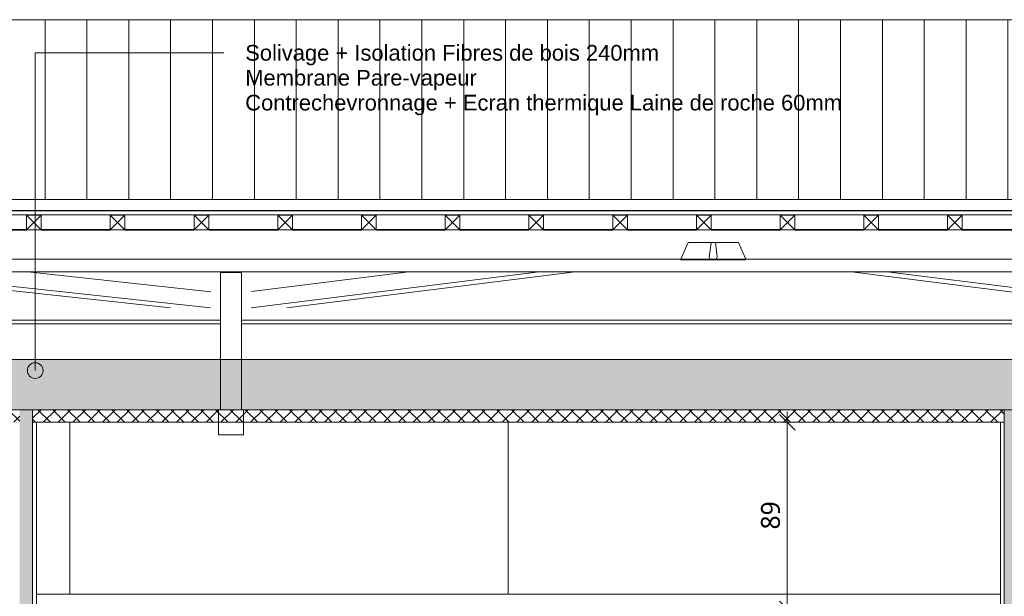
# Model space of a CAD drawing. Header units: millimetres. Extents: x -14541 to 215560, y -3285 to 6136.
# Tile 24 of 50: x 68754 to 73457, y 2460 to 5216. Entities that reach past the tile are written whole.
import ezdxf

# ---------------------------------------------------------------- set-up
doc = ezdxf.new("R2010")
doc.units = ezdxf.units.MM
for name, color, linetype, lineweight in [('A-ANNO-DIMS', 211, 'Continuous', 9), ('A-ANNO-DIMS-50', 211, 'Continuous', 9), ('A-CLNG', 13, 'Continuous', 13), ('A-CLNG-PATT', 13, 'Continuous', 13), ('A-DETL-GENF', 92, 'Continuous', 13), ('A-ROOF', 132, 'Continuous', 13), ('A-ROOF-FNSH', 132, 'Continuous', 13), ('A-ROOF-PATT', 132, 'Continuous', 13), ('A-WALL', 113, 'Continuous', 13), ('A-WALL-FNSH', 113, 'Continuous', 13), ('A-WALL-PATT', 111, 'Continuous', 13), ('G-ANNO-TEXT', 231, 'Continuous', 9), ('I-WALL', 2, 'Continuous', 13), ('S-BEAM', 12, 'Continuous', 13)]:
    doc.layers.add(name, color=color, linetype=linetype, lineweight=lineweight)
doc.styles.add('Arial', font='arial.ttf', dxfattribs={"height": 75})
doc.styles.add('Trebuchet MS', font='trebuc.ttf', dxfattribs={"height": 90})
doc.dimstyles.new('Cotes100e_Intérieur', dxfattribs={"dimscale": 304.8, "dimtxt": 92.785582, "dimasz": 0.246063, "dimexe": 0.164042, "dimexo": 0.0625, "dimgap": 0.032808, "dimtad": 1, "dimdec": 0, "dimlfac": 0.1, "dimzin": 0, "dimdsep": 46, "dimtxsty": 'Trebuchet MS', "dimblk1": 'OBLIQUE', "dimblk2": 'OBLIQUE', "dimsah": 1, "dimcen": 0.09, "dimdle": 0.164042, "dimazin": 0, "dimtfac": 1, "dimtdec": 4, "dimtix": 1, "dimtmove": 0, "dimatfit": 3, "dimfxl": 0.164042, "dimfxlon": 1, "dimtvp": 1, "dimtolj": 1, "dimtzin": 0, "dimarcsym": 2})

# ---------------------------------------------------------------- blocks, each defined once
blk = doc.blocks.new('Family - IfcBeam - ENTRETOISE-251702-COUPE BB_50')
at = {"layer": 'S-BEAM', "color": 10, "lineweight": 18}
for p, q in [((3125.1, 4010.3), (4709.9, 3838.8)), ((3307.6, 4010.3), (4900.2, 3838)), ((4028.6, 4010.3), (4902.2, 3915.8))]:
    blk.add_line(p, q, dxfattribs=at)
blk = doc.blocks.new('Family - IfcBeam - ENTRETOISE-251938-COUPE BB_50')
at = {"layer": 'S-BEAM', "color": 10, "lineweight": 18}
for p, q in [((5095.6, 3838.5), (6470.7, 4010.3)), ((5096.2, 3916.3), (5848.5, 4010.3)), ((5265.2, 3838.3), (6642.2, 4010.3))]:
    blk.add_line(p, q, dxfattribs=at)
blk = doc.blocks.new('Family - IfcBeam - ENTRETOISE-252064-COUPE BB_50')
at = {"layer": 'S-BEAM', "color": 10, "lineweight": 18}
for p, q in [((7962.1, 4010.3), (9339.1, 3838.3)), ((8133.7, 4010.3), (9508.7, 3838.5)), ((8755.9, 4010.3), (9508.2, 3916.3))]:
    blk.add_line(p, q, dxfattribs=at)
blk = doc.blocks.new('Family - IfcBeam - PANNE-252386-COUPE BB_50')
at = {"layer": 'S-BEAM', "color": 10, "lineweight": 18}
for p, q in [((4021.9, 4212.4), (3691.9, 4212.4)), ((4421.9, 4212.4), (4091.9, 4212.4)), ((4821.9, 4212.4), (4491.9, 4212.4)), ((5221.9, 4212.4), (4891.9, 4212.4)), ((5621.9, 4212.4), (5291.9, 4212.4)), ((6021.9, 4212.4), (5691.9, 4212.4)), ((6421.9, 4212.4), (6091.9, 4212.4)), ((6821.9, 4212.4), (6491.9, 4212.4)), ((7221.9, 4212.4), (6891.9, 4212.4)), ((7621.9, 4212.4), (7291.9, 4212.4)), ((8021.9, 4212.4), (7691.9, 4212.4)), ((8421.9, 4212.4), (8091.9, 4212.4)), ((8821.9, 4212.4), (8491.9, 4212.4)), ((-4339, 4071.4), (4645.3, 4071.5)), ((4645.3, 4071.5), (8844.6, 4071.6)), ((8844.6, 4010.3), (-4261, 4010.3))]:
    blk.add_line(p, q, dxfattribs=at)
blk = doc.blocks.new('Family - IfcPlate - PLAT-252394-COUPE BB_50')
at = {"layer": 'S-BEAM', "color": 10, "lineweight": 18}
for p, q in [((4948.8, 4006.7), (4948.8, 4010.3)), ((5020.4, 4006.7), (4948.8, 4006.7)), ((4948.8, 4006.7), (4948.8, 3671.8)), ((5048.8, 4006.7), (5020.4, 4006.7)), ((5048.8, 4010.3), (5048.8, 4006.7)), ((5048.8, 3780.8), (5048.8, 4006.7)), ((5048.8, 3351.5), (5048.8, 3780.8)), ((4948.8, 3671.8), (4948.8, 3621.4)), ((4948.8, 3621.4), (4948.8, 3351.5)), ((4948.8, 3351.5), (4963.2, 3351.5)), ((4963.2, 3351.5), (5048.8, 3351.5))]:
    blk.add_line(p, q, dxfattribs=at)
blk = doc.blocks.new('Family - IfcBeam - ENTRETOISE-252490-COUPE BB_50')
at = {"layer": 'S-BEAM', "color": 10, "lineweight": 18}
for p, q in [((7292, 4150.7), (7290.1, 4135.7)), ((7414.8, 4150.8), (7292, 4150.7)), ((7422.2, 4150.9), (7414.8, 4150.8)), ((7456.4, 4073.7), (7422.2, 4150.9)), ((7290.1, 4135.7), (7283.4, 4081.5)), ((7283.4, 4081.5), (7289.2, 4068.3)), ((7289.2, 4068.3), (7289.7, 4068.3)), ((7289.7, 4068.3), (7458.6, 4068.6)), ((7458.6, 4068.6), (7456.4, 4073.7))]:
    blk.add_line(p, q, dxfattribs=at)
blk = doc.blocks.new('Family - IfcBeam - ENTRETOISE-252494-COUPE BB_50')
at = {"layer": 'S-BEAM', "color": 10, "lineweight": 18}
for p, q in [((7180.5, 4147), (7145.8, 4068.6)), ((7182.2, 4150.9), (7180.5, 4147)), ((7312.4, 4150.7), (7182.2, 4150.9)), ((7321, 4081.5), (7312.4, 4150.7)), ((7145.8, 4068.6), (7155.8, 4068.6)), ((7155.8, 4068.6), (7315.2, 4068.3)), ((7315.2, 4068.3), (7315.3, 4068.5)), ((7315.3, 4068.5), (7321, 4081.5))]:
    blk.add_line(p, q, dxfattribs=at)
blk = doc.blocks.new('Family - IfcBeam - PANNE-252568-COUPE BB_50')
at = {"layer": 'S-BEAM', "color": 10, "lineweight": 18}
for p, q in [((4948.8, 3780.1), (-235.2, 3780.1)), ((9555.6, 3780.1), (5048.8, 3780.1)), ((4948.8, 3762.5), (-235.2, 3762.5)), ((9555.6, 3762.5), (5048.8, 3762.5))]:
    blk.add_line(p, q, dxfattribs=at)
blk = doc.blocks.new('Family - IfcBeam - CVT-252628-COUPE BB_50')
at = {"layer": 'S-BEAM', "color": 10, "lineweight": 18}
for p, q in [((4954.7, 3351.5), (4938.8, 3351.5)), ((4938.8, 3351.5), (4938.8, 3247.5)), ((5058.8, 3351.5), (4954.7, 3351.5)), ((5058.8, 3335.5), (5058.8, 3351.5)), ((5058.8, 3231.5), (5058.8, 3335.5)), ((4938.8, 3247.5), (4938.8, 3231.5)), ((4938.8, 3231.5), (5042.8, 3231.5)), ((5042.8, 3231.5), (5058.8, 3231.5))]:
    blk.add_line(p, q, dxfattribs=at)
blk = doc.blocks.new('GROUPE SCOLAIRE ST JULIEN - PRO - Ind A_importrevit_ifc-2-COUPE BB_50')
at = {"layer": 'S-BEAM', "color": 10, "lineweight": 18}
for name in ['Family - IfcBeam - PANNE-252386-COUPE BB_50', 'Family - IfcBeam - ENTRETOISE-252494-COUPE BB_50', 'Family - IfcBeam - ENTRETOISE-252490-COUPE BB_50', 'Family - IfcBeam - ENTRETOISE-251702-COUPE BB_50', 'Family - IfcPlate - PLAT-252394-COUPE BB_50', 'Family - IfcBeam - ENTRETOISE-251938-COUPE BB_50', 'Family - IfcBeam - ENTRETOISE-252064-COUPE BB_50', 'Family - IfcBeam - PANNE-252568-COUPE BB_50', 'Family - IfcBeam - CVT-252628-COUPE BB_50']:
    blk.add_blockref(name, (0, 0), dxfattribs=at)
blk = doc.blocks.new('Répétition de détail - Croix 70x70-8055932-COUPE BB_50')
at = {"layer": 'A-DETL-GENF'}
for p, q in [((4091.9, 4281.5), (4021.9, 4281.5)), ((4021.9, 4281.5), (4021.9, 4211.5)), ((4021.9, 4281.5), (4091.9, 4281.5)), ((4021.9, 4211.5), (4021.9, 4281.5)), ((4091.9, 4211.5), (4021.9, 4281.5)), ((4091.9, 4281.5), (4021.9, 4211.5)), ((4091.9, 4211.5), (4091.9, 4281.5)), ((4091.9, 4281.5), (4091.9, 4211.5)), ((4491.9, 4281.5), (4421.9, 4281.5)), ((4421.9, 4281.5), (4421.9, 4211.5)), ((4421.9, 4281.5), (4491.9, 4281.5)), ((4421.9, 4211.5), (4421.9, 4281.5)), ((4491.9, 4211.5), (4421.9, 4281.5)), ((4491.9, 4281.5), (4421.9, 4211.5)), ((4491.9, 4211.5), (4491.9, 4281.5)), ((4491.9, 4281.5), (4491.9, 4211.5)), ((4891.9, 4281.5), (4821.9, 4281.5)), ((4821.9, 4281.5), (4821.9, 4211.5)), ((4821.9, 4281.5), (4891.9, 4281.5)), ((4821.9, 4211.5), (4821.9, 4281.5)), ((4891.9, 4211.5), (4821.9, 4281.5)), ((4891.9, 4281.5), (4821.9, 4211.5)), ((4891.9, 4211.5), (4891.9, 4281.5)), ((4891.9, 4281.5), (4891.9, 4211.5)), ((5291.9, 4281.5), (5221.9, 4281.5)), ((5221.9, 4281.5), (5221.9, 4211.5)), ((5221.9, 4281.5), (5291.9, 4281.5)), ((5221.9, 4211.5), (5221.9, 4281.5)), ((5291.9, 4211.5), (5221.9, 4281.5)), ((5291.9, 4281.5), (5221.9, 4211.5)), ((5291.9, 4211.5), (5291.9, 4281.5)), ((5291.9, 4281.5), (5291.9, 4211.5)), ((5691.9, 4281.5), (5621.9, 4281.5)), ((5621.9, 4281.5), (5621.9, 4211.5)), ((5621.9, 4281.5), (5691.9, 4281.5)), ((5621.9, 4211.5), (5621.9, 4281.5)), ((5691.9, 4211.5), (5621.9, 4281.5)), ((5691.9, 4281.5), (5621.9, 4211.5)), ((5691.9, 4211.5), (5691.9, 4281.5)), ((5691.9, 4281.5), (5691.9, 4211.5)), ((6091.9, 4281.5), (6021.9, 4281.5)), ((6021.9, 4281.5), (6021.9, 4211.5)), ((6021.9, 4281.5), (6091.9, 4281.5)), ((6021.9, 4211.5), (6021.9, 4281.5)), ((6091.9, 4211.5), (6021.9, 4281.5)), ((6091.9, 4281.5), (6021.9, 4211.5)), ((6091.9, 4211.5), (6091.9, 4281.5)), ((6091.9, 4281.5), (6091.9, 4211.5)), ((6491.9, 4281.5), (6421.9, 4281.5)), ((6421.9, 4281.5), (6421.9, 4211.5)), ((6421.9, 4281.5), (6491.9, 4281.5)), ((6421.9, 4211.5), (6421.9, 4281.5)), ((6491.9, 4211.5), (6421.9, 4281.5)), ((6491.9, 4281.5), (6421.9, 4211.5)), ((6491.9, 4211.5), (6491.9, 4281.5)), ((6491.9, 4281.5), (6491.9, 4211.5)), ((6891.9, 4281.5), (6821.9, 4281.5)), ((6821.9, 4281.5), (6821.9, 4211.5)), ((6821.9, 4281.5), (6891.9, 4281.5)), ((6821.9, 4211.5), (6821.9, 4281.5)), ((6891.9, 4211.5), (6821.9, 4281.5)), ((6891.9, 4281.5), (6821.9, 4211.5)), ((6891.9, 4211.5), (6891.9, 4281.5)), ((6891.9, 4281.5), (6891.9, 4211.5)), ((7291.9, 4281.5), (7221.9, 4281.5)), ((7221.9, 4281.5), (7221.9, 4211.5)), ((7221.9, 4281.5), (7291.9, 4281.5)), ((7221.9, 4211.5), (7221.9, 4281.5)), ((7291.9, 4211.5), (7221.9, 4281.5)), ((7291.9, 4281.5), (7221.9, 4211.5)), ((7291.9, 4211.5), (7291.9, 4281.5)), ((7291.9, 4281.5), (7291.9, 4211.5)), ((7691.9, 4281.5), (7621.9, 4281.5)), ((7621.9, 4281.5), (7621.9, 4211.5)), ((7621.9, 4281.5), (7691.9, 4281.5)), ((7621.9, 4211.5), (7621.9, 4281.5)), ((7691.9, 4211.5), (7621.9, 4281.5)), ((7691.9, 4281.5), (7621.9, 4211.5)), ((7691.9, 4211.5), (7691.9, 4281.5)), ((7691.9, 4281.5), (7691.9, 4211.5)), ((8091.9, 4281.5), (8021.9, 4281.5)), ((8021.9, 4281.5), (8021.9, 4211.5)), ((8021.9, 4281.5), (8091.9, 4281.5)), ((8021.9, 4211.5), (8021.9, 4281.5)), ((8091.9, 4211.5), (8021.9, 4281.5)), ((8091.9, 4281.5), (8021.9, 4211.5)), ((8091.9, 4211.5), (8091.9, 4281.5)), ((8091.9, 4281.5), (8091.9, 4211.5)), ((8491.9, 4281.5), (8421.9, 4281.5)), ((8421.9, 4281.5), (8421.9, 4211.5)), ((8421.9, 4281.5), (8491.9, 4281.5)), ((8421.9, 4211.5), (8421.9, 4281.5)), ((8491.9, 4211.5), (8421.9, 4281.5)), ((8491.9, 4281.5), (8421.9, 4211.5)), ((8491.9, 4211.5), (8491.9, 4281.5)), ((8491.9, 4281.5), (8491.9, 4211.5)), ((4021.9, 4211.5), (4091.9, 4211.5)), ((4091.9, 4211.5), (4021.9, 4211.5)), ((4421.9, 4211.5), (4491.9, 4211.5)), ((4491.9, 4211.5), (4421.9, 4211.5)), ((4821.9, 4211.5), (4891.9, 4211.5)), ((4891.9, 4211.5), (4821.9, 4211.5)), ((5221.9, 4211.5), (5291.9, 4211.5)), ((5291.9, 4211.5), (5221.9, 4211.5)), ((5621.9, 4211.5), (5691.9, 4211.5)), ((5691.9, 4211.5), (5621.9, 4211.5)), ((6021.9, 4211.5), (6091.9, 4211.5)), ((6091.9, 4211.5), (6021.9, 4211.5)), ((6421.9, 4211.5), (6491.9, 4211.5)), ((6491.9, 4211.5), (6421.9, 4211.5)), ((6821.9, 4211.5), (6891.9, 4211.5)), ((6891.9, 4211.5), (6821.9, 4211.5)), ((7221.9, 4211.5), (7291.9, 4211.5)), ((7291.9, 4211.5), (7221.9, 4211.5)), ((7621.9, 4211.5), (7691.9, 4211.5)), ((7691.9, 4211.5), (7621.9, 4211.5)), ((8021.9, 4211.5), (8091.9, 4211.5)), ((8091.9, 4211.5), (8021.9, 4211.5)), ((8421.9, 4211.5), (8491.9, 4211.5)), ((8491.9, 4211.5), (8421.9, 4211.5))]:
    blk.add_line(p, q, dxfattribs=at)
blk = doc.blocks.new('DIMBLOCK10-COUPE BB_50')
at = {"layer": 'A-ANNO-DIMS-50'}
for p, q in [((72420.2, 3341.5), (72420.2, 2350)), ((72420.2, 3291.5), (72382.7, 3329)), ((72420.2, 3291.5), (72370.2, 3291.5)), ((72420.2, 3291.5), (72457.7, 3254)), ((72420.2, 3291.5), (72470.2, 3291.5)), ((72420.2, 2400), (72370.2, 2400)), ((72420.2, 2400), (72382.7, 2437.5)), ((72420.2, 2400), (72457.7, 2362.5)), ((72420.2, 2400), (72470.2, 2400))]:
    blk.add_line(p, q, dxfattribs=at)
at = {"layer": 'A-ANNO-DIMS-50', "color": 0, "insert": (72295, 2779.7), "char_height": 90, "width": 158.522, "attachment_point": 1, "rotation": 90, "line_spacing_factor": 1.048425, "style": 'Trebuchet MS'}
blk.add_mtext('89', dxfattribs=at)
blk = doc.blocks.new('_Oblique')
at = {"color": 0, "linetype": 'ByBlock', "lineweight": -2}
blk.add_line((-0.5, -0.5), (0.5, 0.5), dxfattribs=at)

msp = doc.modelspace()

# ---------------------------------------------------------------- hatches: boundary and pattern name
at = {"layer": 'A-CLNG-PATT'}
h = msp.add_hatch(dxfattribs=at)
h.set_pattern_fill('FP_17', color=30, angle=-225, style=0, pattern_type=2)
h.set_pattern_definition([(225, (73479.73, 3591.475), (-88.8996, -177.79988), [15.715, -110.008]), (225, (73446.395, 3513.69), (-88.8996, -177.79988), [15.715, -110.008]), (225, (73435.28, 3591.475), (-88.8996, -177.79988), [15.715, -110.008]), (225, (73401.944, 3513.69), (-88.8996, -177.79988), [15.715, -110.008]), (251.565, (73468.62, 3580.362), (-88.89985, -355.599625), [35.141, -245.986]), (251.565, (73457.507, 3547.025), (-88.89985, -355.599625), [35.141, -245.986]), (251.565, (73424.17, 3580.362), (-88.89985, -355.599625), [35.141, -245.986]), (251.565, (73413.057, 3547.025), (-88.89985, -355.599625), [35.141, -245.986]), (315, (73468.62, 3513.69), (-88.8996, 177.79988), [15.715, -110.008]), (315, (73435.28, 3591.475), (-88.8996, 177.79988), [15.715, -110.008]), (315, (73424.17, 3513.69), (-88.8996, 177.79988), [15.715, -110.008]), (315, (73390.83, 3591.475), (-88.8996, 177.79988), [15.715, -110.008]), (288.435, (73457.507, 3547.025), (-88.89985, 355.599625), [35.141, -245.986]), (288.435, (73446.394, 3580.362), (-88.89985, 355.599625), [35.141, -245.986]), (288.435, (73413.057, 3547.025), (-88.89985, 355.599625), [35.141, -245.986]), (288.435, (73401.944, 3580.362), (-88.89985, 355.599625), [35.141, -245.986])])
h.paths.add_polyline_path([(73913, 3351.5), (86518.8, 3351.5), (86518.8, 3591.5), (60440.6, 3591.5), (60440.6, 3351.5), (73682.9, 3351.5)])
h = msp.add_hatch(dxfattribs=at)
h.set_pattern_fill('FP_16', color=30, angle=-225, style=0, pattern_type=2)
h.set_pattern_definition([(225, (73479.73, 3591.475), (35.35534, -35.35534), []), (315, (73479.73, 3591.475), (35.35534, 35.35534), [])])
h.paths.add_polyline_path([(60440.6, 3291.5), (68753.7, 3291.5), (68753.7, 3351.5), (60440.6, 3351.5)])
h.paths.add_polyline_path([(86518.8, 3291.5), (86518.8, 3351.5), (81849.6, 3351.5), (81849.6, 3291.5), (86450.3, 3291.5)])
h.paths.add_polyline_path([(68833.7, 3291.5), (73457.3, 3291.5), (73457.3, 3351.5), (68815.7, 3351.5), (68815.7, 3291.5)])
h.paths.add_polyline_path([(81787.6, 3291.5), (81787.6, 3351.5), (73519.3, 3351.5), (73519.3, 3291.5), (81769.6, 3291.5)])
at = {"layer": 'A-ROOF-PATT'}
h = msp.add_hatch(dxfattribs=at)
h.set_pattern_fill('FP_29', color=30, style=0, pattern_type=2)
h.set_pattern_definition([(90, (82274.82, 6641.05), (-200, 1e-14), [])])
h.paths.add_polyline_path([(53072.6, 4355.5), (86916.8, 4355.5), (86916.8, 5215.5), (86731.3, 5215.5), (86731.3, 4409.5), (84931.3, 4409.5), (84931.3, 5215.5), (84881.3, 5215.5), (84881.3, 4409.5), (83081.3, 4409.5), (83081.3, 5215.5), (83031.3, 5215.5), (83031.3, 4409.5), (81231.3, 4409.5), (81231.3, 5215.5), (81181.3, 5215.5), (81181.3, 4409.5), (79381.3, 4409.5), (79381.3, 5215.5), (79331.3, 5215.5), (79331.3, 4409.5), (77531.3, 4409.5), (77531.3, 5215.5), (77481.3, 5215.5), (77481.3, 4409.5), (75681.3, 4409.5), (75681.3, 5215.5), (53072.6, 5215.5), (53072.6, 4570.5)])
h.paths.add_polyline_path([(78743.9, 4396.6), (77531.3, 4396.6), (77531.3, 4398.1), (79331.3, 4398.1), (79331.3, 4396.6)])
h.paths.add_polyline_path([(79381.3, 4396.6), (79381.3, 4398.1), (81181.3, 4398.1), (81181.3, 4396.6), (79664.1, 4396.6)])
h.paths.add_polyline_path([(82424.6, 4396.6), (81231.3, 4396.6), (81231.3, 4398.1), (83031.3, 4398.1), (83031.3, 4396.6)])
h.paths.add_polyline_path([(83081.3, 4396.6), (83081.3, 4398.1), (84881.3, 4398.1), (84881.3, 4396.6), (83344.7, 4396.6)])
h.paths.add_polyline_path([(84931.3, 4396.6), (84931.3, 4398.1), (86731.3, 4398.1), (86731.3, 4396.6), (85185.1, 4396.6)])
h.paths.add_polyline_path([(76903.5, 4396.6), (75681.3, 4396.6), (75681.3, 4398.1), (77481.3, 4398.1), (77481.3, 4396.6)])
at = {"layer": 'A-WALL-PATT'}
h = msp.add_hatch(dxfattribs=at)
h.set_pattern_fill('FP_31', color=30, angle=135, style=0, pattern_type=2)
h.set_pattern_definition([(135, (68833.74, 1645.74), (-177.7999, 88.8996), [15.715, -110.008]), (135, (68755.95, 1679.075), (-177.7999, 88.8996), [15.715, -110.008]), (135, (68833.74, 1690.19), (-177.7999, 88.8996), [15.715, -110.008]), (135, (68755.95, 1723.525), (-177.7999, 88.8996), [15.715, -110.008]), (161.565, (68822.625, 1656.85), (-355.59962, 88.89985), [35.141, -245.986]), (161.565, (68789.287, 1667.962), (-355.59962, 88.89985), [35.141, -245.986]), (161.565, (68822.625, 1701.3), (-355.59962, 88.89985), [35.141, -245.986]), (161.565, (68789.287, 1712.413), (-355.59962, 88.89985), [35.141, -245.986]), (225, (68755.95, 1656.85), (177.7999, 88.8996), [15.715, -110.008]), (225, (68833.74, 1690.19), (177.7999, 88.8996), [15.715, -110.008]), (225, (68755.95, 1701.3), (177.7999, 88.8996), [15.715, -110.008]), (225, (68833.74, 1734.64), (177.7999, 88.8996), [15.715, -110.008]), (198.435, (68789.287, 1667.962), (355.59962, 88.89985), [35.141, -245.986]), (198.435, (68822.625, 1679.075), (355.59962, 88.89985), [35.141, -245.986]), (198.435, (68789.287, 1712.413), (355.59962, 88.89985), [35.141, -245.986]), (198.435, (68822.625, 1723.525), (355.59962, 88.89985), [35.141, -245.986])])
h.paths.add_polyline_path([(68815.7, -175), (68815.7, 1000), (68753.7, 1000), (68753.7, -175)])
h.paths.add_polyline_path([(68815.7, 2120), (68815.7, 3351.5), (68753.7, 3351.5), (68753.7, 2120)])
h = msp.add_hatch(dxfattribs=at)
h.set_pattern_fill('FP_19', color=30, angle=135, style=0, pattern_type=2)
h.set_pattern_definition([(135, (73537.34, 1645.74), (-177.7999, 88.8996), [15.715, -110.008]), (135, (73459.554, 1679.075), (-177.7999, 88.8996), [15.715, -110.008]), (135, (73537.34, 1690.19), (-177.7999, 88.8996), [15.715, -110.008]), (135, (73459.554, 1723.525), (-177.7999, 88.8996), [15.715, -110.008]), (161.565, (73526.23, 1656.85), (-355.59962, 88.89985), [35.141, -245.986]), (161.565, (73492.892, 1667.962), (-355.59962, 88.89985), [35.141, -245.986]), (161.565, (73526.23, 1701.3), (-355.59962, 88.89985), [35.141, -245.986]), (161.565, (73492.892, 1712.413), (-355.59962, 88.89985), [35.141, -245.986]), (225, (73459.554, 1656.85), (177.7999, 88.8996), [15.715, -110.008]), (225, (73537.34, 1690.19), (177.7999, 88.8996), [15.715, -110.008]), (225, (73459.554, 1701.3), (177.7999, 88.8996), [15.715, -110.008]), (225, (73537.34, 1734.64), (177.7999, 88.8996), [15.715, -110.008]), (198.435, (73492.892, 1667.962), (355.59962, 88.89985), [35.141, -245.986]), (198.435, (73526.23, 1679.075), (355.59962, 88.89985), [35.141, -245.986]), (198.435, (73492.892, 1712.413), (355.59962, 88.89985), [35.141, -245.986]), (198.435, (73526.23, 1723.525), (355.59962, 88.89985), [35.141, -245.986])])
h.paths.add_polyline_path([(73519.3, -175), (73519.3, 1000), (73457.3, 1000), (73457.3, -175)])
h.paths.add_polyline_path([(73519.3, 2120), (73519.3, 3351.5), (73457.3, 3351.5), (73457.3, 2120)])
at = {"layer": 'G-ANNO-TEXT'}
h = msp.add_hatch(color=7, dxfattribs=at)
edge = h.paths.add_edge_path()
edge.add_arc((68827.9, 3538.8), 37.5, 0, 360)

# ---------------------------------------------------------------- linework, layer by layer
at = {"layer": 'A-CLNG', "color": 30}
for p, q in [((86518.8, 3591.5), (60440.6, 3591.5)), ((86518.8, 3351.5), (60440.6, 3351.5)), ((68833.7, 3291.5), (73439.3, 3291.5)), ((73439.3, 2470), (68833.7, 2470))]:
    msp.add_line(p, q, dxfattribs=at)
at = {"layer": 'A-ROOF', "color": 30}
for p, q in [((75681.3, 5215.5), (53072.6, 5215.5)), ((53072.6, 4283.5), (86916.8, 4283.5))]:
    msp.add_line(p, q, dxfattribs=at)
at = {"layer": 'A-ROOF', "color": 20, "lineweight": 25}
for p, q in [((53072.6, 4304.1), (86916.8, 4304.1)), ((68456.5, 4211.5), (68786.5, 4211.5)), ((68856.5, 4211.5), (69186.5, 4211.5)), ((69256.5, 4211.5), (69586.5, 4211.5)), ((69656.5, 4211.5), (69986.5, 4211.5)), ((70056.5, 4211.5), (70386.5, 4211.5)), ((70456.5, 4211.5), (70786.5, 4211.5)), ((70856.5, 4211.5), (71186.5, 4211.5)), ((71256.5, 4211.5), (71586.5, 4211.5)), ((71656.5, 4211.5), (71986.5, 4211.5)), ((72056.5, 4211.5), (72386.5, 4211.5)), ((72456.5, 4211.5), (72786.5, 4211.5)), ((72856.5, 4211.5), (73186.5, 4211.5)), ((73256.5, 4211.5), (73586.5, 4211.5))]:
    msp.add_line(p, q, dxfattribs=at)
at = {"layer": 'A-ROOF-FNSH', "color": 30}
msp.add_line((86916.8, 4355.5), (53072.6, 4355.5), dxfattribs=at)
at = {"layer": 'A-WALL', "color": 30}
for p, q in [((68815.7, 3351.5), (68815.7, 2120)), ((73457.3, 3351.5), (73457.3, 2120)), ((68833.7, 3291.5), (68815.7, 3291.5)), ((73457.3, 3291.5), (73439.3, 3291.5))]:
    msp.add_line(p, q, dxfattribs=at)
at = {"layer": 'A-WALL-FNSH', "color": 30}
for p, q in [((68833.7, 2120), (68833.7, 3291.5)), ((73439.3, 3291.5), (73439.3, 2120))]:
    msp.add_line(p, q, dxfattribs=at)
at = {"layer": 'G-ANNO-TEXT', "color": 50}
for p, q in [((68827.9, 5057.2), (69729.5, 5057.2)), ((68827.9, 3538.8), (68827.9, 5057.2))]:
    msp.add_line(p, q, dxfattribs=at)
msp.add_circle((68827.9, 3538.8), 37.5, dxfattribs=at)
at = {"layer": 'I-WALL', "color": 30}
for p, q in [((68993.2, 3291.5), (68993.2, 2470)), ((71087.5, 2470), (71087.5, 3291.5))]:
    msp.add_line(p, q, dxfattribs=at)

# ---------------------------------------------------------------- block references
at = {"color": 50, "lineweight": 5}
msp.add_blockref('GROUPE SCOLAIRE ST JULIEN - PRO - Ind A_importrevit_ifc-2-COUPE BB_50', (64764.6, 0), dxfattribs=at)
at = {"layer": 'A-DETL-GENF'}
msp.add_blockref('Répétition de détail - Croix 70x70-8055932-COUPE BB_50', (64764.6, 0), dxfattribs=at)

# ---------------------------------------------------------------- texts
at = {"layer": 'G-ANNO-TEXT', "color": 7, "char_height": 75, "attachment_point": 1, "style": 'Arial'}
for s, insert, width in [('Solivage + Isolation Fibres de bois 240mm', (69831.1, 5094.7), 2385.02), ('Membrane Pare-vapeur', (69831.1, 4975.7), 1330.801), ('Contrechevronnage + Ecran thermique Laine de roche 60mm', (69831.1, 4856.6), 3455.273)]:
    msp.add_mtext(s, dxfattribs=dict(at, insert=insert, width=width))

# ---------------------------------------------------------------- dimensions: what is measured, and where the dimension line sits
at = {"layer": 'A-ANNO-DIMS'}
dim = msp.add_linear_dim(base=(72420.2, 2400), p1=(72470.2, 3291.5), p2=(72470.2, 2400), angle=90, dimstyle='Cotes100e_Intérieur', override={"dimpost": '<>', "dimfxl": 891.47468}, dxfattribs=at)
dim.commit()
dim.dimension.update_dxf_attribs({"geometry": 'DIMBLOCK10-COUPE BB_50', "text_midpoint": (72364.2, 2845.7)})

doc.saveas('drawing.dxf')
